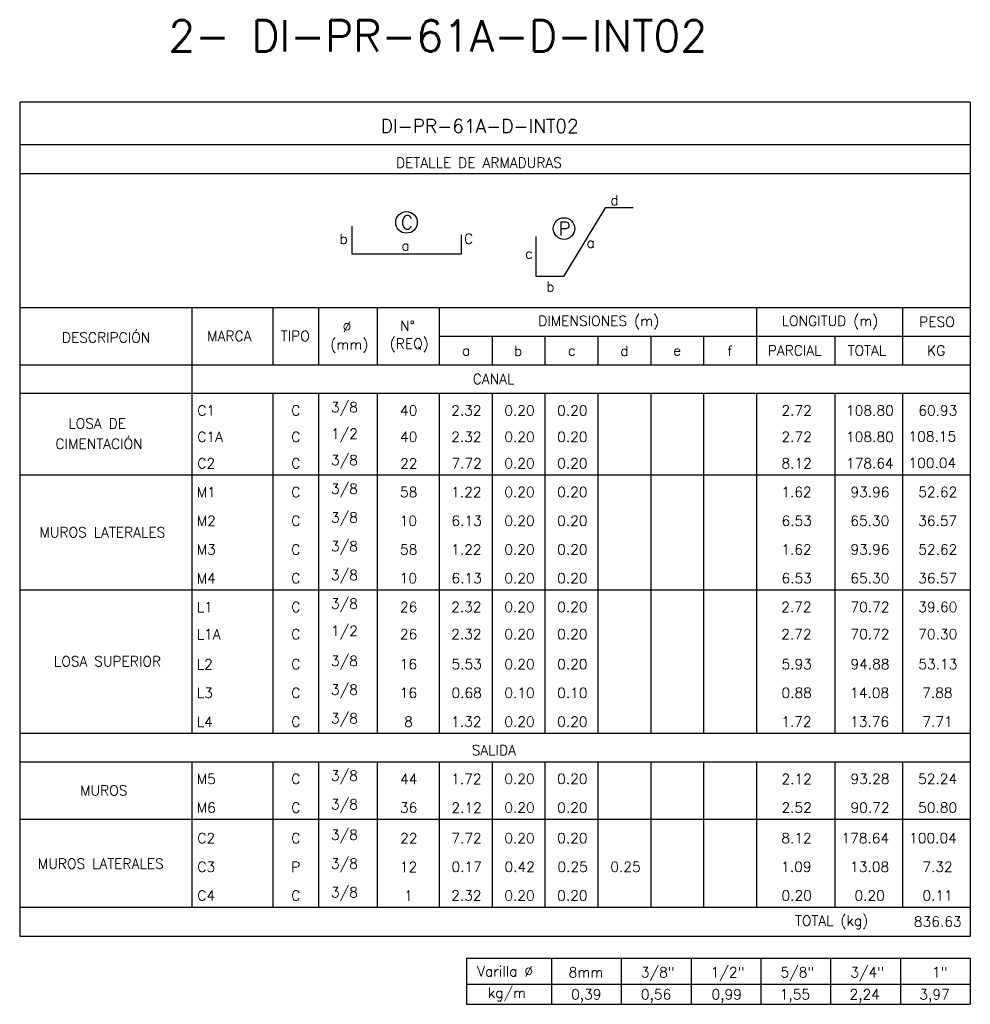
# Model space of a CAD drawing. Header units: metres. Extents: x -260 to 410, y 23 to 160.
# Tile 2 of 16: x -228 to -203, y 54 to 81. Entities that reach past the tile are written whole.
import ezdxf
from ezdxf.enums import TextEntityAlignment as Align

# ---------------------------------------------------------------- set-up
doc = ezdxf.new("R2010")
doc.units = ezdxf.units.M
for name, color, linetype in [('XREF-SE-CUADROS DE DESPIECE - HUAURA_PQT4$0$21', 3, 'Continuous'), ('XREF-SE-CUADROS DE DESPIECE - HUAURA_PQT4$0$21C', 3, 'Continuous'), ('XREF-SE-CUADROS DE DESPIECE - HUAURA_PQT4$0$23', 2, 'Continuous'), ('XREF-SE-CUADROS DE DESPIECE - HUAURA_PQT4$0$S-ANNO-TEXT', 7, 'Continuous'), ('XREF-SE-CUADROS DE DESPIECE - HUAURA_PQT4$0$S-LNWK-0006', 1, 'Continuous')]:
    doc.layers.add(name, color=color, linetype=linetype)
doc.styles.add('XREF-SE-CUADROS DE DESPIECE - HUAURA_PQT4$0$ROMANS-SP', font='romans.shx', dxfattribs={"width": 0.7})
doc.styles.add('XREF-SE-CUADROS DE DESPIECE - HUAURA_PQT4$0$TEGEPSA 100', font='romans.shx')

# ---------------------------------------------------------------- blocks, each defined once
blk = doc.blocks.new('XREF-SE-CUADROS DE DESPIECE - HUAURA_PQT4')
at = {"color": 3}
for p, q in [((-223.826, 72.91), (-223.826, 71.379)), ((-221.66, 72.91), (-221.66, 71.379)), ((-220.447, 72.91), (-220.447, 71.379)), ((-218.877, 72.91), (-218.877, 71.379)), ((-217.227, 72.91), (-217.227, 71.379)), ((-208.761, 72.91), (-208.761, 71.379)), ((-204.865, 72.91), (-204.865, 71.379)), ((-217.227, 72.14), (-203.057, 72.14)), ((-215.816, 72.14), (-215.816, 71.379)), ((-214.405, 72.14), (-214.405, 71.379)), ((-212.994, 72.14), (-212.994, 71.379)), ((-211.583, 72.14), (-211.583, 71.379)), ((-210.172, 72.14), (-210.172, 71.379)), ((-206.674, 72.14), (-206.674, 71.379)), ((-228.416, 71.379), (-203.057, 71.379)), ((-223.826, 71.379), (-223.826, 61.551)), ((-228.416, 70.617), (-203.057, 70.617)), ((-221.66, 70.617), (-221.66, 61.551)), ((-220.447, 70.617), (-220.447, 61.551)), ((-218.877, 70.617), (-218.877, 61.551)), ((-217.227, 70.617), (-217.227, 61.551)), ((-215.816, 70.617), (-215.816, 61.551)), ((-214.405, 70.617), (-214.405, 61.551)), ((-212.994, 70.617), (-212.994, 61.551)), ((-211.583, 70.617), (-211.583, 61.551)), ((-210.172, 70.617), (-210.172, 61.551)), ((-208.761, 70.617), (-208.761, 61.551)), ((-206.674, 70.617), (-206.674, 64.61)), ((-204.865, 70.617), (-204.865, 61.551)), ((-228.416, 68.441), (-203.057, 68.441)), ((-228.416, 65.377), (-203.057, 65.377)), ((-206.674, 64.61), (-206.674, 61.551)), ((-228.416, 61.551), (-223.826, 61.551)), ((-223.826, 61.551), (-203.057, 61.551)), ((-228.416, 60.789), (-203.057, 60.789)), ((-223.826, 60.789), (-223.826, 56.911)), ((-221.66, 60.789), (-221.66, 56.911)), ((-220.447, 60.789), (-220.447, 56.911)), ((-218.877, 60.789), (-218.877, 56.911)), ((-217.227, 60.789), (-217.227, 56.911)), ((-215.816, 60.789), (-215.816, 56.911)), ((-214.405, 60.789), (-214.405, 56.911)), ((-212.994, 60.789), (-212.994, 56.911)), ((-211.583, 60.789), (-211.583, 56.911)), ((-210.172, 60.789), (-210.172, 56.911)), ((-208.761, 60.789), (-208.761, 56.911)), ((-206.674, 60.789), (-206.674, 56.911)), ((-204.865, 60.789), (-204.865, 56.911)), ((-228.416, 59.257), (-203.057, 59.257)), ((-228.416, 56.911), (-203.057, 56.911))]:
    blk.add_line(p, q, dxfattribs=at)
at = {"layer": 'XREF-SE-CUADROS DE DESPIECE - HUAURA_PQT4$0$21'}
for p, q in [((-214.233, 55.546), (-214.233, 54.318)), ((-212.37, 55.546), (-212.37, 54.318)), ((-210.507, 55.546), (-210.507, 54.318)), ((-208.645, 55.546), (-208.645, 54.318)), ((-206.782, 55.546), (-206.782, 54.318)), ((-204.919, 55.546), (-204.919, 54.318)), ((-216.498, 54.858), (-203.057, 54.858))]:
    blk.add_line(p, q, dxfattribs=at)
at = {"layer": 'XREF-SE-CUADROS DE DESPIECE - HUAURA_PQT4$0$21C'}
for centre in [(-218.098, 75.177), (-213.895, 75.012)]:
    blk.add_circle(centre, 0.288, dxfattribs=at)
at = {"layer": 'XREF-SE-CUADROS DE DESPIECE - HUAURA_PQT4$0$23'}
for p, q in [((-228.416, 78.38), (-228.416, 56.137)), ((-203.057, 78.38), (-203.057, 56.137)), ((-228.416, 72.91), (-203.057, 72.91)), ((-228.416, 56.137), (-203.057, 56.137)), ((-216.498, 55.546), (-216.498, 54.318)), ((-216.498, 55.546), (-203.057, 55.546)), ((-216.498, 55.546), (-216.498, 54.318)), ((-203.057, 55.546), (-203.057, 54.318)), ((-216.498, 54.318), (-203.057, 54.318))]:
    blk.add_line(p, q, dxfattribs=at)
for points in [[(-203.057, 78.38), (-228.416, 78.38)], [(-203.057, 77.244), (-228.416, 77.244)], [(-203.057, 76.474), (-228.416, 76.474)]]:
    blk.add_lwpolyline(points, dxfattribs=at)
at = {"layer": 'XREF-SE-CUADROS DE DESPIECE - HUAURA_PQT4$0$S-LNWK-0006', "flags": 128}
blk.add_lwpolyline([(-212.047, 75.568), (-212.8, 75.568), (-213.905, 73.731), (-214.642, 73.731), (-214.642, 74.798)], dxfattribs=at)
at = {"layer": 'XREF-SE-CUADROS DE DESPIECE - HUAURA_PQT4$0$S-LNWK-0006'}
blk.add_lwpolyline([(-216.64, 74.848), (-216.64, 74.338, -0.414214), (-216.654, 74.325), (-219.549, 74.325), (-219.549, 75.076)], format="xyb", dxfattribs=at)
at = {"style": 'XREF-SE-CUADROS DE DESPIECE - HUAURA_PQT4$0$TEGEPSA 100'}
for s, p in [('Ø', (-219.803, 72.259)), ('N°', (-218.269, 72.282)), ('DIMENSIONES (m)', (-214.583, 72.413)), ('LONGITUD (m)', (-208.09, 72.413)), ('PESO', (-204.421, 72.391)), ('DESCRIPCIÓN', (-227.291, 71.971)), ('MARCA', (-223.414, 72.01)), ('TIPO', (-221.453, 72.01)), ('(mm)', (-220.131, 71.785)), ('(REQ)', (-218.544, 71.808)), ('a', (-216.618, 71.626)), ('b', (-215.229, 71.617)), ('c', (-213.792, 71.626)), ('d', (-212.394, 71.617)), ('e', (-210.983, 71.626)), ('f', (-209.537, 71.615)), ('PARCIAL', (-208.461, 71.625)), ('TOTAL', (-206.33, 71.625)), ('KG', (-204.208, 71.625)), (' 3/8', (-220.297, 70.11)), ('C1', (-223.677, 70.023)), ('C', (-221.171, 70.023)), ('40', (-218.27, 70.023)), ('2.32', (-216.905, 70.023)), ('0.20', (-215.488, 70.023)), ('0.20', (-214.077, 70.023)), ('2.72', (-208.094, 70.023)), ('108.80', (-206.372, 70.023)), ('60.93', (-204.444, 70.023)), ('LOSA DE', (-227.12, 69.678)), (' 1/2', (-220.297, 69.406)), ('CIMENTACIÓN', (-227.462, 69.133)), ('C1A', (-223.677, 69.319)), ('C', (-221.171, 69.319)), ('40', (-218.27, 69.32)), ('2.32', (-216.905, 69.32)), ('0.20', (-215.488, 69.32)), ('0.20', (-214.077, 69.32)), ('2.72', (-208.094, 69.32)), ('108.80', (-206.372, 69.32)), ('108.15', (-204.706, 69.33)), ('C2', (-223.677, 68.613)), ('C', (-221.171, 68.613)), (' 3/8', (-220.297, 68.701)), ('22', (-218.268, 68.61)), ('7.72', (-216.9, 68.614)), ('0.20', (-215.488, 68.614)), ('0.20', (-214.077, 68.614)), ('8.12', (-208.095, 68.614)), ('178.64', (-206.374, 68.614)), ('100.04', (-204.706, 68.625)), ('M1', (-223.693, 67.845)), ('C', (-221.171, 67.847)), (' 3/8', (-220.297, 67.935)), ('58', (-218.27, 67.848)), ('1.22', (-216.905, 67.846)), ('0.20', (-215.488, 67.848)), ('0.20', (-214.077, 67.848)), ('1.62', (-208.1, 67.848)), ('93.96', (-206.255, 67.848)), ('52.62', (-204.445, 67.848)), ('M2', (-223.693, 67.079)), ('C', (-221.171, 67.081)), (' 3/8', (-220.297, 67.168)), ('10', (-218.279, 67.082)), ('6.13', (-216.897, 67.082)), ('0.20', (-215.488, 67.082)), ('0.20', (-214.077, 67.082)), ('6.53', (-208.093, 67.082)), ('65.30', (-206.258, 67.082)), ('36.57', (-204.447, 67.082)), ('MUROS LATERALES', (-227.888, 66.774)), ('M3', (-223.693, 66.316)), ('C', (-221.171, 66.315)), (' 3/8', (-220.297, 66.402)), ('58', (-218.27, 66.316)), ('1.22', (-216.905, 66.313)), ('0.20', (-215.488, 66.316)), ('0.20', (-214.077, 66.316)), ('1.62', (-208.1, 66.316)), ('93.96', (-206.255, 66.316)), ('52.62', (-204.445, 66.316)), ('M4', (-223.693, 65.547)), ('C', (-221.171, 65.549)), (' 3/8', (-220.297, 65.636)), ('10', (-218.279, 65.549)), ('6.13', (-216.897, 65.549)), ('0.20', (-215.488, 65.549)), ('0.20', (-214.077, 65.549)), ('6.53', (-208.093, 65.549)), ('65.30', (-206.258, 65.549)), ('36.57', (-204.447, 65.549)), (' 3/8', (-220.297, 64.87)), ('L1', (-223.693, 64.779)), ('C', (-221.171, 64.783)), ('26', (-218.272, 64.783)), ('2.32', (-216.905, 64.783)), ('0.20', (-215.488, 64.783)), ('0.20', (-214.077, 64.783)), ('2.72', (-208.1, 64.781)), ('70.72', (-206.254, 64.783)), ('39.60', (-204.445, 64.783)), (' 1/2', (-220.297, 64.144)), ('L1A', (-223.693, 64.054)), ('C', (-221.171, 64.057)), ('26', (-218.272, 64.058)), ('2.32', (-216.905, 64.058)), ('0.20', (-215.488, 64.058)), ('0.20', (-214.077, 64.058)), ('2.72', (-208.1, 64.056)), ('70.72', (-206.254, 64.058)), ('70.30', (-204.445, 64.058)), ('LOSA SUPERIOR', (-227.503, 63.332)), (' 3/8', (-220.297, 63.343)), ('L2', (-223.693, 63.252)), ('C', (-221.171, 63.256)), ('16', (-218.278, 63.256)), ('5.53', (-216.897, 63.256)), ('0.20', (-215.488, 63.256)), ('0.20', (-214.077, 63.256)), ('5.93', (-208.092, 63.256)), ('94.88', (-206.254, 63.256)), ('53.13', (-204.443, 63.256)), (' 3/8', (-220.297, 62.577)), ('L3', (-223.693, 62.49)), ('C', (-221.171, 62.489)), ('16', (-218.278, 62.49)), ('0.68', (-216.898, 62.49)), ('0.10', (-215.488, 62.49)), ('0.10', (-214.077, 62.49)), ('0.88', (-208.093, 62.49)), ('14.08', (-206.264, 62.49)), ('7.88', (-204.34, 62.49)), ('L4', (-223.693, 61.721)), ('C', (-221.171, 61.723)), (' 3/8', (-220.297, 61.811)), ('8', (-218.16, 61.724)), ('1.32', (-216.905, 61.724)), ('0.20', (-215.488, 61.724)), ('0.20', (-214.077, 61.724)), ('1.72', (-208.1, 61.722)), ('13.76', (-206.264, 61.724)), ('7.71', (-204.337, 61.722)), ('M5', (-223.693, 60.196)), ('C', (-221.171, 60.195)), (' 3/8', (-220.297, 60.283)), ('44', (-218.267, 60.193)), ('1.72', (-216.905, 60.194)), ('0.20', (-215.488, 60.196)), ('0.20', (-214.077, 60.196)), ('2.12', (-208.094, 60.194)), ('93.28', (-206.254, 60.196)), ('52.24', (-204.45, 60.196)), ('MUROS', (-226.803, 59.889)), ('M6', (-223.693, 59.43)), ('C', (-221.171, 59.429)), (' 3/8', (-220.297, 59.516)), ('36', (-218.27, 59.43)), ('2.12', (-216.899, 59.428)), ('0.20', (-215.488, 59.43)), ('0.20', (-214.077, 59.43)), ('2.52', (-208.094, 59.43)), ('90.72', (-206.251, 59.43)), ('50.80', (-204.449, 59.43)), ('C2', (-223.677, 58.615)), ('C', (-221.171, 58.615)), (' 3/8', (-220.297, 58.703)), ('22', (-218.268, 58.612)), ('7.72', (-216.902, 58.616)), ('0.20', (-215.488, 58.616)), ('0.20', (-214.077, 58.616)), ('8.12', (-208.098, 58.616)), ('178.64', (-206.495, 58.616)), ('100.04', (-204.69, 58.616)), ('MUROS LATERALES', (-227.93, 57.935)), ('C3', (-223.677, 57.85)), ('P', (-221.172, 57.847)), (' 3/8', (-220.297, 57.936)), ('12', (-218.274, 57.846)), ('0.17', (-216.897, 57.85)), ('0.42', (-215.483, 57.85)), ('0.25', (-214.072, 57.85)), ('0.25', (-212.661, 57.85)), ('1.09', (-208.102, 57.85)), ('13.08', (-206.264, 57.85)), ('7.32', (-204.337, 57.85)), ('C4', (-223.677, 57.083)), ('C', (-221.171, 57.083)), (' 3/8', (-220.297, 57.17)), ('1', (-218.159, 57.081)), ('2.32', (-216.905, 57.084)), ('0.20', (-215.488, 57.084)), ('0.20', (-214.077, 57.084)), ('0.20', (-208.094, 57.084)), ('0.20', (-206.147, 57.084)), ('0.11', (-204.333, 57.084))]:
    blk.add_text(s, height=0.27, dxfattribs=at).set_placement(p)
at = {"layer": 'Defpoints', "style": 'XREF-SE-CUADROS DE DESPIECE - HUAURA_PQT4$0$ROMANS-SP'}
blk.add_text('2- DI-PR-61A-D-INT02', height=0.83433, dxfattribs=at).set_placement((-224.451, 79.735))
at = {"layer": 'XREF-SE-CUADROS DE DESPIECE - HUAURA_PQT4$0$23', "style": 'XREF-SE-CUADROS DE DESPIECE - HUAURA_PQT4$0$TEGEPSA 100'}
for s, p in [('CANAL', (-216.331, 70.863)), ('SALIDA', (-216.358, 60.962)), ('TOTAL (kg)', (-207.735, 56.414)), ('836.63', (-204.561, 56.389))]:
    blk.add_text(s, height=0.27, dxfattribs=at).set_placement(p)
at = {"layer": 'XREF-SE-CUADROS DE DESPIECE - HUAURA_PQT4$0$S-ANNO-TEXT', "color": 4, "style": 'XREF-SE-CUADROS DE DESPIECE - HUAURA_PQT4$0$TEGEPSA 100'}
blk.add_text('DI-PR-61A-D-INT02', height=0.36233, dxfattribs=at).set_placement((-218.785, 77.564))
at = {"layer": 'XREF-SE-CUADROS DE DESPIECE - HUAURA_PQT4$0$S-ANNO-TEXT', "style": 'XREF-SE-CUADROS DE DESPIECE - HUAURA_PQT4$0$TEGEPSA 100'}
for s, height, p in [('DETALLE DE ARMADURAS', 0.27006, (-218.374, 76.635)), ('Varilla %%C', 0.27, (-216.213, 55.062)), ('8mm', 0.27, (-213.773, 55.037)), ('3/8"', 0.27, (-211.845, 55.037)), ('1/2"', 0.27, (-209.982, 55.037)), ('5/8"', 0.27, (-208.12, 55.037)), ('3/4"', 0.27, (-206.257, 55.037)), ('1"', 0.27, (-204.078, 55.037)), ('kg/m', 0.27, (-215.927, 54.492)), ('0,39', 0.27, (-213.706, 54.447)), ('0,56', 0.27, (-211.844, 54.447)), ('0,99', 0.27, (-209.959, 54.447)), ('1,55', 0.27, (-208.141, 54.447)), ('2,24', 0.27, (-206.278, 54.447)), ('3,97', 0.27, (-204.416, 54.447))]:
    blk.add_text(s, height=height, dxfattribs=at).set_placement(p)
for s, p in [('d', (-212.439, 75.636)), ('b', (-219.665, 74.604)), ('C', (-216.319, 74.604)), ('c', (-214.724, 74.214)), ('b', (-214.148, 73.329))]:
    blk.add_text(s, height=0.27, dxfattribs=at).set_placement(p, align=Align.RIGHT)
for s, height, p in [('C', 0.362, (-218.084, 74.995)), ('P', 0.362, (-213.881, 74.83)), ('a', 0.27, (-218.121, 74.424)), ('a', 0.27, (-213.185, 74.501))]:
    blk.add_text(s, height=height, dxfattribs=at).set_placement(p, align=Align.CENTER)

msp = doc.modelspace()

# ---------------------------------------------------------------- block references
msp.add_blockref('XREF-SE-CUADROS DE DESPIECE - HUAURA_PQT4', (0, 0))

doc.saveas('drawing.dxf')
